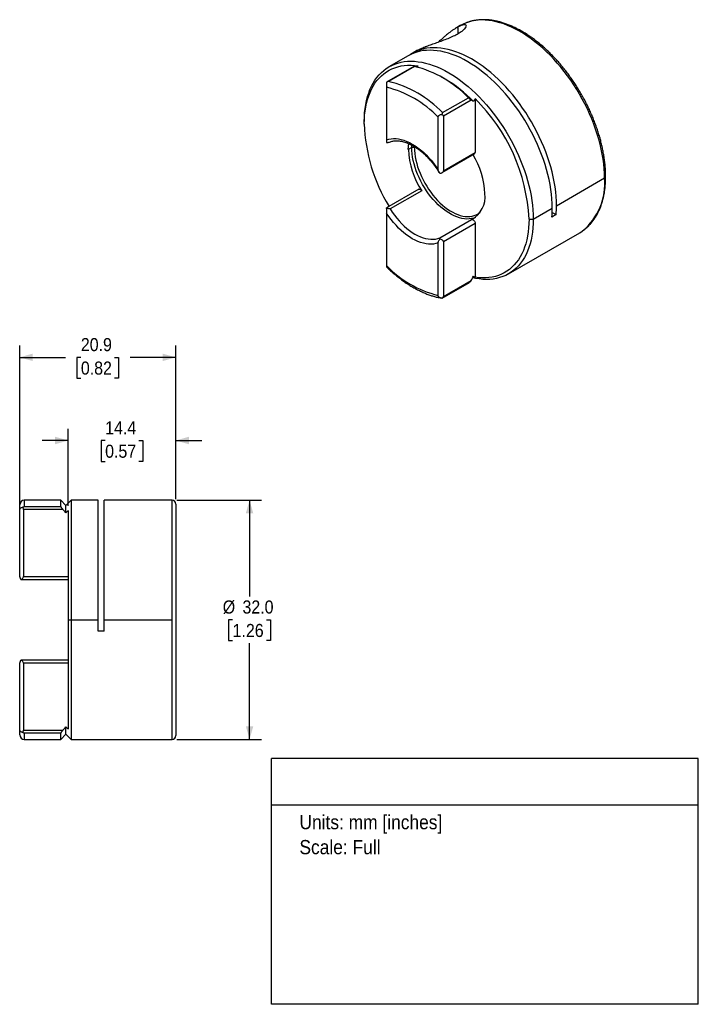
# Model space of a CAD drawing. Header units: millimetres. Extents: x 3 to 216, y 0 to 136.
# Tile 2 of 2: x 125 to 216, y 0 to 132. Entities that reach past the tile are written whole.
import ezdxf
from ezdxf.enums import TextEntityAlignment as Align

# ---------------------------------------------------------------- set-up
doc = ezdxf.new("R2010")
doc.units = ezdxf.units.MM
doc.header["$LTSCALE"] = 0.5
doc.linetypes.add('SLD-Solid', pattern=[0])
doc.layers.add('DIMENSIONS', color=140, linetype='SLD-Solid', lineweight=25)
doc.layers.add('TEXT', color=140, linetype='SLD-Solid', lineweight=25)
doc.layers.add('SLD-DEFPOINTS', color=7, linetype='Continuous', plot=False)
doc.layers.get('SLD-DEFPOINTS').off()
doc.styles.add('SLDTEXTSTYLE0', font='GOTHIC.TTF', dxfattribs={"width": 0.913})
doc.dimstyles.new('SLDDIMSTYLE1', dxfattribs={"dimtxt": 1.75, "dimasz": 1.75, "dimexe": 0, "dimexo": 0.0625, "dimgap": 0.4375, "dimtad": 0, "dimtih": 1, "dimtoh": 1, "dimdec": 1, "dimrnd": 1e-09, "dimzin": 4, "dimdsep": 46, "dimtxsty": 'SLDTEXTSTYLE0', "dimsah": 1, "dimcen": 0.09, "dimadec": 0, "dimazin": 1, "dimtfac": 1, "dimtdec": 1, "dimtofl": 0, "dimtmove": 0, "dimatfit": 3, "dimfxl": 0, "dimfrac": 2, "dimtolj": 1, "dimtzin": 12, "dimarcsym": 0})
doc.dimstyles.new('SLDDIMSTYLE2', dxfattribs={"dimtxt": 1.75, "dimasz": 1.75, "dimexe": 0, "dimexo": 0.0625, "dimgap": 0.4375, "dimtad": 0, "dimtih": 1, "dimtoh": 1, "dimdec": 1, "dimrnd": 1e-09, "dimzin": 12, "dimdsep": 46, "dimtxsty": 'SLDTEXTSTYLE0', "dimsah": 1, "dimcen": 0.09, "dimadec": 0, "dimazin": 3, "dimtfac": 1, "dimtdec": 1, "dimtmove": 0, "dimatfit": 0, "dimfxl": 0, "dimfrac": 2, "dimtolj": 1, "dimtzin": 12, "dimarcsym": 0})
doc.dimstyles.new('SLDDIMSTYLE3', dxfattribs={"dimtxt": 1.75, "dimasz": 1.75, "dimexe": 0, "dimexo": 0.0625, "dimgap": 0.4375, "dimtad": 0, "dimtih": 1, "dimtoh": 1, "dimdec": 1, "dimrnd": 1e-09, "dimzin": 12, "dimdsep": 46, "dimtxsty": 'SLDTEXTSTYLE0', "dimsah": 1, "dimcen": 0.09, "dimadec": 0, "dimazin": 3, "dimtfac": 1, "dimtdec": 1, "dimtofl": 0, "dimtmove": 0, "dimatfit": 3, "dimfxl": 0, "dimfrac": 2, "dimtolj": 1, "dimtzin": 12, "dimarcsym": 0})

# ---------------------------------------------------------------- blocks, each defined once
blk = doc.blocks.new('SW_NOTE_0')
at = {"layer": 'TEXT', "color": 0, "insert": (0, 2.43), "char_height": 1.905, "attachment_point": 1, "style": 'SLDTEXTSTYLE0'}
blk.add_mtext('Units: mm [inches]', dxfattribs=at)
blk = doc.blocks.new('SW_NOTE_0_1')
at = {"layer": 'TEXT', "color": 0, "insert": (0, 2.43), "char_height": 1.905, "attachment_point": 1, "style": 'SLDTEXTSTYLE0'}
blk.add_mtext('Scale: Full', dxfattribs=at)
blk = doc.blocks.new('Block1')
at = {"layer": 'TEXT'}
for p, q in [((215.9, 32.88), (158.75, 32.88)), ((158.75, 0), (158.75, 32.88)), ((215.9, 0), (215.9, 32.88)), ((158.75, 26.7), (215.9, 26.7)), ((215.9, 0), (158.75, 0))]:
    blk.add_line(p, q, dxfattribs=at)
at = {"layer": 'TEXT', "color": 140}
for name, p in [('SW_NOTE_0', (162.49, 22.9)), ('SW_NOTE_0_1', (162.49, 19.56))]:
    blk.add_blockref(name, p, dxfattribs=at)
at = {"layer": 'TEXT', "color": 140, "style": 'SLDTEXTSTYLE0', "width": 0.913, "flags": 2}
for tag, height, p in [('AUTOATTR0', 2.12, (179.45, 28.35)), ('AUTOATTR1_0', 2.38, (166.91, 14.94)), ('AUTOATTR1_1', 2.38, (164.9, 11.86)), ('AUTOATTR1_2', 2.38, (167.63, 8.78))]:
    blk.add_attdef(tag, text='', height=height, dxfattribs=at).set_placement(p, align=Align.BOTTOM_LEFT)
blk = doc.blocks.new('_D_1')
at = {"layer": 'DIMENSIONS'}
for p, q in [((146.06, 67.46), (157.39, 67.46)), ((155.81, 67.46), (155.81, 54.59)), ((153.54, 51.46), (153.01, 51.46)), ((153.01, 51.46), (153.01, 48.68)), ((158.07, 51.46), (158.6, 51.46)), ((158.6, 51.46), (158.6, 48.68)), ((153.01, 48.68), (153.54, 48.68)), ((155.81, 35.46), (155.81, 48.32)), ((158.6, 48.68), (158.07, 48.68)), ((146.06, 35.46), (157.39, 35.46))]:
    blk.add_line(p, q, dxfattribs=at)
for points in [[(155.81, 67.46), (155.31, 65.71), (156.31, 65.71)], [(155.81, 35.46), (156.31, 37.21), (155.31, 37.21)]]:
    blk.add_solid(points, dxfattribs=at)
at = {"layer": 'DIMENSIONS', "char_height": 1.75, "attachment_point": 1, "style": 'SLDTEXTSTYLE0'}
for s, insert in [('%%c', (152.22, 54.05)), ('32.0', (154.86, 54.05)), ('1.26', (153.54, 50.91))]:
    blk.add_mtext(s, dxfattribs=dict(at, insert=insert))
blk = doc.blocks.new('_D_2')
at = {"layer": 'DIMENSIONS'}
for p, q in [((131.53, 66.73), (131.53, 77.04)), ((145.93, 67.59), (145.93, 77.04)), ((131.53, 75.46), (128.03, 75.46)), ((136.47, 75.44), (135.93, 75.44)), ((135.93, 75.44), (135.93, 72.66)), ((140.99, 75.44), (141.53, 75.44)), ((141.53, 75.44), (141.53, 72.66)), ((145.93, 75.46), (149.43, 75.46)), ((135.93, 72.66), (136.47, 72.66)), ((141.53, 72.66), (140.99, 72.66))]:
    blk.add_line(p, q, dxfattribs=at)
for points in [[(131.53, 75.46), (129.78, 75.96), (129.78, 74.96)], [(145.93, 75.46), (147.68, 74.96), (147.68, 75.96)]]:
    blk.add_solid(points, dxfattribs=at)
at = {"layer": 'DIMENSIONS', "char_height": 1.75, "attachment_point": 1, "style": 'SLDTEXTSTYLE0'}
for s, insert in [('14.4', (136.47, 78.03)), ('0.57', (136.47, 74.9))]:
    blk.add_mtext(s, dxfattribs=dict(at, insert=insert))
blk = doc.blocks.new('_D_3')
at = {"layer": 'DIMENSIONS'}
for p, q in [((125.03, 66.7), (125.03, 88.18)), ((145.93, 67.59), (145.93, 88.18)), ((125.03, 86.59), (131.15, 86.59)), ((133.22, 86.58), (132.68, 86.58)), ((132.68, 86.58), (132.68, 83.8)), ((137.74, 86.58), (138.28, 86.58)), ((138.28, 86.58), (138.28, 83.8)), ((145.93, 86.59), (139.81, 86.59)), ((132.68, 83.8), (133.22, 83.8)), ((138.28, 83.8), (137.74, 83.8))]:
    blk.add_line(p, q, dxfattribs=at)
for points in [[(125.03, 86.59), (126.78, 86.09), (126.78, 87.09)], [(145.93, 86.59), (144.18, 87.09), (144.18, 86.09)]]:
    blk.add_solid(points, dxfattribs=at)
at = {"layer": 'DIMENSIONS', "char_height": 1.75, "attachment_point": 1, "style": 'SLDTEXTSTYLE0'}
for s, insert in [('20.9', (133.22, 89.17)), ('0.82', (133.22, 86.03))]:
    blk.add_mtext(s, dxfattribs=dict(at, insert=insert))

msp = doc.modelspace()

# ---------------------------------------------------------------- linework, layer by layer
for p, q in [((184.03, 130.99), (183.53, 130.7)), ((183.76, 129.94), (183.76, 130.82)), ((177.03, 126.95), (174.48, 125.48)), ((178.32, 127.69), (177.6, 127.27)), ((178.32, 127.69), (178.52, 127.8)), ((177.8, 125.52), (174.15, 123.41)), ((177.88, 125.51), (174.41, 123.51)), ((181.99, 123.83), (181.5, 124.11)), ((174.15, 122.72), (174.15, 115.71)), ((181.64, 119.34), (185.11, 121.34)), ((185.49, 121.03), (181.77, 118.88)), ((186.01, 121.21), (186.01, 114)), ((181.06, 111.72), (181.06, 118.73)), ((181.77, 118.88), (181.77, 111.55)), ((171.17, 117.82), (171.17, 118.15)), ((177.53, 114.68), (177.07, 114.42)), ((177.53, 114.68), (177.54, 114.99)), ((177.89, 114.68), (177.53, 114.68)), ((177.89, 114.79), (177.89, 114.68)), ((177.98, 114.74), (177.89, 114.68)), ((181.6, 111.31), (185.93, 113.81)), ((181.77, 111.55), (186.01, 114)), ((196.91, 106.88), (203.34, 110.6)), ((178.48, 109.1), (174.15, 106.6)), ((178.86, 108.89), (174.62, 106.45)), ((174.15, 105.88), (174.15, 98.87)), ((193.8, 105.09), (196.34, 106.56)), ((196.86, 105.69), (196.29, 105.36)), ((196.33, 105.99), (196.86, 105.69)), ((181.3, 102.59), (185.54, 105.04)), ((186.01, 104.52), (181.77, 102.07)), ((186.01, 104.52), (186.01, 97.3)), ((193.23, 105.09), (193.8, 105.09)), ((190.48, 97.76), (200.03, 103.27)), ((181.06, 94.88), (181.06, 101.9)), ((181.77, 102.07), (181.77, 94.74)), ((181.6, 94.51), (185.25, 96.62)), ((181.77, 94.74), (185.49, 96.89)), ((130.53, 67.46), (125.63, 67.46)), ((125.63, 67.46), (125.63, 66.62)), ((131.23, 66.76), (130.53, 67.46)), ((130.53, 66.62), (130.53, 67.46)), ((131.93, 67.46), (131.23, 66.76)), ((135.53, 67.46), (131.93, 67.46)), ((131.93, 67.46), (131.93, 51.46)), ((135.53, 51.46), (135.53, 67.46)), ((145.43, 67.46), (136.33, 67.46)), ((136.33, 51.46), (136.33, 67.46)), ((145.43, 51.46), (145.43, 67.46)), ((125.03, 66.06), (125.03, 66.86)), ((125.03, 57.47), (125.03, 66.06)), ((130.8, 66.24), (125.53, 66.24)), ((125.53, 66.24), (125.53, 57.26)), ((125.63, 66.62), (130.53, 66.62)), ((131.23, 65.78), (131.23, 66.76)), ((131.53, 66.1), (131.53, 51.46)), ((145.93, 66.96), (145.93, 35.96)), ((125.23, 56.87), (125.18, 56.86)), ((125.23, 56.86), (131.53, 56.86)), ((125.53, 57.26), (131.53, 57.26)), ((131.53, 51.46), (131.53, 36.82)), ((131.53, 51.46), (131.93, 51.46)), ((131.93, 51.46), (135.53, 51.46)), ((131.93, 51.46), (131.93, 35.46)), ((135.53, 49.96), (135.53, 51.46)), ((136.33, 49.96), (136.33, 51.46)), ((136.33, 51.46), (145.43, 51.46)), ((145.43, 35.46), (145.43, 51.46)), ((136.33, 49.96), (135.53, 49.96)), ((125.03, 36.85), (125.03, 45.44)), ((125.18, 46.05), (125.23, 46.05)), ((131.53, 46.05), (125.23, 46.05)), ((125.53, 45.65), (125.53, 36.67)), ((131.53, 45.65), (125.53, 45.65)), ((131.23, 36.16), (131.23, 37.14)), ((125.03, 36.06), (125.03, 36.85)), ((125.53, 36.67), (130.8, 36.67)), ((130.53, 36.3), (125.63, 36.3)), ((125.63, 36.3), (125.63, 35.46)), ((130.53, 35.46), (130.53, 36.3)), ((130.53, 35.46), (131.23, 36.16)), ((131.23, 36.16), (131.93, 35.46)), ((125.63, 35.46), (130.53, 35.46)), ((131.93, 35.46), (145.43, 35.46))]:
    msp.add_line(p, q)
at = {"flags": 128}
for points in [[(184.42, 131.19), (184.32, 131.14), (184.03, 130.99)], [(203.34, 110.6), (203.33, 111.21), (203.29, 111.84), (203.23, 112.48), (203.15, 113.12), (203.04, 113.78), (202.91, 114.44), (202.75, 115.11), (202.57, 115.79), (202.37, 116.46), (202.15, 117.14), (201.9, 117.82), (201.63, 118.49), (201.35, 119.17), (201.04, 119.84), (200.71, 120.5), (200.36, 121.16), (200, 121.8), (199.62, 122.44), (199.22, 123.07), (198.81, 123.68), (198.38, 124.28), (197.94, 124.86), (197.48, 125.43), (197.02, 125.98), (196.54, 126.51), (196.06, 127.02), (195.56, 127.5), (195.06, 127.97), (194.55, 128.41), (194.03, 128.83), (193.52, 129.22), (192.99, 129.59), (192.47, 129.93), (191.94, 130.24), (191.42, 130.53), (190.9, 130.78), (190.37, 131.01), (189.86, 131.21), (189.34, 131.37), (188.84, 131.51), (188.34, 131.61), (187.84, 131.68), (187.36, 131.73), (186.89, 131.74), (186.43, 131.71), (185.98, 131.66), (185.54, 131.58), (185.12, 131.46), (184.71, 131.32), (184.42, 131.19)], [(196.91, 106.88), (196.9, 107.5), (196.86, 108.12), (196.8, 108.76), (196.71, 109.41), (196.61, 110.07), (196.47, 110.73), (196.32, 111.4), (196.14, 112.07), (195.94, 112.75), (195.71, 113.43), (195.47, 114.1), (195.2, 114.78), (194.91, 115.45), (194.6, 116.12), (194.28, 116.78), (193.93, 117.44), (193.56, 118.09), (193.18, 118.73), (192.79, 119.35), (192.37, 119.96), (191.95, 120.56), (191.5, 121.15), (191.05, 121.71), (190.58, 122.26), (190.11, 122.79), (189.62, 123.3), (189.13, 123.79), (188.62, 124.26), (188.11, 124.7), (187.6, 125.12), (187.08, 125.51), (186.56, 125.88), (186.03, 126.22), (185.51, 126.53), (184.98, 126.81), (184.46, 127.07), (183.94, 127.3), (183.42, 127.49), (182.91, 127.66), (182.4, 127.79), (181.9, 127.9), (181.41, 127.97), (180.93, 128.01), (180.45, 128.02), (179.99, 128), (179.54, 127.95), (179.1, 127.86), (178.68, 127.75), (178.27, 127.6), (177.88, 127.43), (177.5, 127.22), (177.32, 127.1)], [(196.34, 106.56), (196.33, 107.17), (196.29, 107.79), (196.23, 108.43), (196.15, 109.07), (196.04, 109.72), (195.91, 110.38), (195.76, 111.05), (195.58, 111.72), (195.38, 112.39), (195.16, 113.07), (194.91, 113.74), (194.65, 114.41), (194.36, 115.08), (194.06, 115.75), (193.73, 116.41), (193.39, 117.06), (193.03, 117.71), (192.65, 118.34), (192.26, 118.97), (191.85, 119.58), (191.42, 120.18), (190.99, 120.76), (190.53, 121.32), (190.07, 121.87), (189.6, 122.4), (189.12, 122.91), (188.62, 123.4), (188.13, 123.87), (187.62, 124.31), (187.11, 124.73), (186.59, 125.13), (186.07, 125.5), (185.55, 125.84), (185.03, 126.15), (184.51, 126.44), (183.99, 126.7), (183.47, 126.93), (182.95, 127.13), (182.44, 127.3), (181.93, 127.44), (181.43, 127.55), (180.94, 127.63), (180.46, 127.68), (179.99, 127.7), (179.52, 127.68), (179.07, 127.64), (178.64, 127.56), (178.21, 127.45), (177.8, 127.31), (177.41, 127.14), (177.03, 126.95)], [(171.17, 118.15), (171.18, 118.75), (171.22, 119.33), (171.28, 119.89), (171.36, 120.44), (171.47, 120.97), (171.6, 121.48), (171.76, 121.96), (171.93, 122.43), (172.13, 122.87), (172.36, 123.29), (172.6, 123.68), (172.86, 124.05), (173.15, 124.39), (173.46, 124.7), (173.78, 124.99), (174.12, 125.25), (174.48, 125.48), (174.86, 125.67), (175.26, 125.84), (175.67, 125.98), (176.09, 126.09), (176.53, 126.17), (176.98, 126.21), (177.44, 126.23), (177.91, 126.21), (178.4, 126.16), (178.89, 126.08), (179.39, 125.97), (179.89, 125.83), (180.41, 125.66), (180.92, 125.46), (181.44, 125.23), (181.96, 124.97), (182.48, 124.68), (183.01, 124.37), (183.53, 124.03), (184.05, 123.66), (184.56, 123.26), (185.07, 122.84), (185.58, 122.4), (186.08, 121.93), (186.57, 121.44), (187.05, 120.93), (187.53, 120.4), (187.99, 119.86), (188.44, 119.29), (188.88, 118.71), (189.3, 118.11), (189.71, 117.5), (190.11, 116.87), (190.48, 116.24), (190.84, 115.59), (191.19, 114.94), (191.51, 114.28), (191.82, 113.61), (192.1, 112.94), (192.37, 112.27), (192.61, 111.6), (192.83, 110.92), (193.03, 110.25), (193.21, 109.58), (193.37, 108.91), (193.5, 108.25), (193.61, 107.6), (193.69, 106.96), (193.75, 106.32), (193.79, 105.7), (193.8, 105.09)], [(171.17, 117.82), (171.18, 118.41), (171.22, 118.99), (171.28, 119.55), (171.36, 120.09), (171.47, 120.61), (171.6, 121.11), (171.76, 121.59), (171.94, 122.05), (172.14, 122.48), (172.36, 122.89), (172.6, 123.28), (172.87, 123.64), (173.15, 123.97), (173.46, 124.27), (173.78, 124.55), (174.13, 124.8), (174.49, 125.02), (174.87, 125.21), (175.26, 125.36), (175.67, 125.49), (176.09, 125.59), (176.53, 125.66), (176.98, 125.69), (177.44, 125.7), (177.91, 125.67), (178.39, 125.61)], [(174.15, 115.71), (174.45, 115.8), (174.76, 115.85), (175.09, 115.88), (175.42, 115.87), (175.77, 115.82), (176.13, 115.75), (176.49, 115.64), (176.86, 115.5), (177.23, 115.33), (177.6, 115.13), (177.98, 114.9), (178.35, 114.64), (178.72, 114.36), (179.08, 114.04), (179.44, 113.71), (179.79, 113.35), (180.12, 112.97), (180.45, 112.57), (180.76, 112.15), (181.06, 111.72)], [(177.07, 114.42), (177.09, 114.83), (177.12, 115.2)], [(186.05, 105.32), (185.82, 105.23), (185.53, 105.16), (185.22, 105.12), (184.91, 105.1), (184.58, 105.12), (184.24, 105.18), (183.9, 105.26), (183.55, 105.38), (183.2, 105.52), (182.84, 105.7), (182.48, 105.91), (182.12, 106.14), (181.77, 106.41), (181.42, 106.69), (181.08, 107.01), (180.74, 107.34), (180.41, 107.7), (180.1, 108.07), (179.79, 108.47), (179.5, 108.88), (179.23, 109.3), (178.97, 109.74), (178.73, 110.18), (178.51, 110.64), (178.31, 111.09), (178.13, 111.56), (177.98, 112.02), (177.84, 112.48), (177.73, 112.93), (177.65, 113.39), (177.58, 113.83), (177.55, 114.26), (177.53, 114.68)], [(177.89, 114.68), (177.9, 114.28), (177.94, 113.86), (178, 113.43), (178.08, 113), (178.19, 112.55), (178.32, 112.11), (178.47, 111.66), (178.64, 111.22), (178.83, 110.78), (179.05, 110.34), (179.28, 109.91), (179.53, 109.49), (179.79, 109.08), (180.07, 108.68), (180.36, 108.3), (180.67, 107.94), (180.98, 107.59), (181.31, 107.27), (181.64, 106.97), (181.98, 106.69), (182.32, 106.44), (182.66, 106.21), (183.01, 106.01), (183.35, 105.84), (183.7, 105.7), (184.03, 105.59), (184.37, 105.5), (184.69, 105.45), (185.01, 105.43), (185.31, 105.45), (185.61, 105.49), (185.88, 105.56), (186.15, 105.66), (186.4, 105.8), (186.63, 105.96), (186.7, 106.02)], [(178.48, 109.1), (178.49, 109.11), (178.56, 109.12), (178.64, 109.1), (178.72, 109.05), (178.79, 108.98), (178.86, 108.89)], [(181.06, 101.9), (180.76, 101.81), (180.45, 101.75), (180.12, 101.73), (179.79, 101.74), (179.44, 101.78), (179.08, 101.86), (178.72, 101.96), (178.35, 102.1), (177.98, 102.27), (177.6, 102.47), (177.23, 102.71), (176.86, 102.96), (176.49, 103.25), (176.13, 103.56), (175.77, 103.9), (175.42, 104.26), (175.09, 104.64), (174.76, 105.04), (174.45, 105.45), (174.15, 105.88)], [(174.62, 106.45), (174.9, 106.02), (175.2, 105.61), (175.52, 105.21), (175.84, 104.84), (176.18, 104.48), (176.52, 104.15), (176.88, 103.85), (177.23, 103.57), (177.59, 103.31), (177.96, 103.09), (178.32, 102.89), (178.68, 102.73), (179.04, 102.6), (179.39, 102.5), (179.74, 102.43), (180.08, 102.39), (180.4, 102.39), (180.72, 102.42), (181.01, 102.49), (181.3, 102.59)], [(185.54, 105.04), (185.61, 105.05), (185.69, 105.03), (185.77, 104.98), (185.84, 104.91), (185.91, 104.82), (185.96, 104.72), (186, 104.62), (186.01, 104.52)], [(193.8, 105.09), (193.79, 104.49), (193.75, 103.91), (193.69, 103.35), (193.61, 102.8), (193.5, 102.27), (193.37, 101.76), (193.21, 101.28), (193.03, 100.81), (192.83, 100.37), (192.61, 99.95), (192.37, 99.56), (192.1, 99.19), (191.82, 98.85), (191.51, 98.53), (191.19, 98.25), (190.84, 97.99), (190.48, 97.76), (190.11, 97.56), (189.71, 97.4), (189.3, 97.26), (188.88, 97.15), (188.44, 97.07), (187.99, 97.03), (187.53, 97.01), (187.05, 97.03), (186.57, 97.08), (186.08, 97.16), (185.69, 97.24)], [(193.23, 105.09), (193.22, 104.5), (193.18, 103.92), (193.12, 103.37), (193.04, 102.83), (192.93, 102.31), (192.8, 101.8), (192.64, 101.32), (192.47, 100.87), (192.27, 100.43), (192.04, 100.02), (191.8, 99.64), (191.53, 99.28), (191.25, 98.95), (190.94, 98.64), (190.62, 98.36), (190.27, 98.12), (189.91, 97.9), (189.54, 97.71), (189.14, 97.55), (188.73, 97.42), (188.31, 97.32), (187.87, 97.26), (187.42, 97.22), (186.96, 97.22), (186.49, 97.24), (186.01, 97.3)], [(200.03, 103.27), (200.36, 103.48), (200.39, 103.5)]]:
    msp.add_lwpolyline(points, dxfattribs=at)
for centre, radius, start, end in [((174.35, 111.05), 14.89, 43.7204, 76.285), ((170.75, 108.86), 14.28, 43.7792, 76.2262), ((170.88, 109.05), 14.89, 43.7204, 76.285), ((172.73, 108.15), 18.21, 44.142, 59.4302), ((168.91, 103.88), 24.35, 2.8556, 45.4042), ((193.84, 118.64), 22.69, 182.0587, 211.4583), ((187.76, 114.82), 10.69, 182.1808, 213.6668), ((176.73, 108.1), 10.6, 2.1193, 31.8797), ((185.81, 113.98), 0.198, 305.1235, 6.1887), ((195.08, 109.88), 8.3, 309.8035, 4.9928), ((183.87, 108.09), 3.48, 298.6722, 6.719), ((182.87, 106.87), 14.04, 355.1702, 0.0586), ((182.31, 106.54), 14.04, 355.1702, 0.0586), ((184.46, 108.75), 14.28, 223.7792, 256.2262), ((125.63, 66.86), 0.6, 90, 180), ((145.43, 66.96), 0.5, 360, 90), ((125.63, 36.06), 0.6, 180, 270), ((145.43, 35.96), 0.5, 270, 0)]:
    msp.add_arc(centre, radius, start, end)
for points, knots in [([(178.52, 127.8), (178.57, 127.82), (178.65, 127.87), (178.79, 127.93), (178.93, 127.99), (179.08, 128.06), (179.23, 128.12), (179.38, 128.18), (179.68, 128.3), (180.17, 128.47), (180.88, 128.72), (181.63, 128.99), (182.4, 129.28), (183.13, 129.6), (183.77, 129.94), (184.29, 130.27), (184.64, 130.58), (184.83, 130.83), (184.86, 131.02), (184.74, 131.11), (184.54, 131.11), (184.33, 131.06), (184.16, 131.01), (183.97, 130.93), (183.83, 130.86), (183.76, 130.82)], [0, 0, 0, 0, 0.018918, 0.037464, 0.055641, 0.073457, 0.090916, 0.108025, 0.124791, 0.188645, 0.249642, 0.312483, 0.374334, 0.436732, 0.499152, 0.561626, 0.624085, 0.686212, 0.749329, 0.810448, 0.874429, 0.904169, 0.934988, 0.966921, 1, 1, 1, 1]), ([(183.76, 130.82), (183.71, 130.8), (183.62, 130.75), (183.48, 130.67), (183.33, 130.58), (183.17, 130.47), (183, 130.36), (182.81, 130.23), (182.64, 130.1), (182.46, 129.97), (182.29, 129.83), (182.11, 129.68), (181.92, 129.52), (181.73, 129.36), (181.54, 129.19), (181.36, 129.02), (181.22, 128.89), (181.14, 128.82), (181.13, 128.81)], [0, 0, 0, 0, 0.058105, 0.118712, 0.181834, 0.247483, 0.315669, 0.386401, 0.459687, 0.51721, 0.581503, 0.652567, 0.723431, 0.789024, 0.854627, 0.920241, 0.991564, 1, 1, 1, 1]), ([(200.41, 103.52), (200.5, 103.58), (200.7, 103.72), (201, 103.97), (201.3, 104.27), (201.59, 104.59), (201.86, 104.93), (202.11, 105.3), (202.34, 105.69), (202.55, 106.1), (202.75, 106.54), (202.91, 106.99), (203.06, 107.47), (203.19, 107.96), (203.3, 108.47), (203.38, 109), (203.44, 109.54), (203.48, 110.1), (203.49, 110.68), (203.49, 111.26), (203.46, 111.85), (203.41, 112.46), (203.34, 113.07), (203.24, 113.69), (203.12, 114.32), (202.99, 114.95), (202.83, 115.59), (202.65, 116.23), (202.45, 116.87), (202.23, 117.51), (201.99, 118.15), (201.74, 118.79), (201.46, 119.43), (201.17, 120.06), (200.86, 120.68), (200.53, 121.3), (200.18, 121.91), (199.83, 122.51), (199.45, 123.1), (199.06, 123.68), (198.66, 124.25), (198.25, 124.8), (197.82, 125.34), (197.38, 125.87), (196.94, 126.37), (196.48, 126.86), (196.01, 127.34), (195.54, 127.79), (195.06, 128.22), (194.57, 128.63), (194.08, 129.02), (193.59, 129.38), (193.09, 129.72), (192.59, 130.04), (192.08, 130.34), (191.58, 130.6), (191.08, 130.85), (190.57, 131.06), (190.07, 131.25), (189.58, 131.41), (189.08, 131.54), (188.6, 131.65), (188.12, 131.72), (187.64, 131.77), (187.18, 131.78), (186.72, 131.77), (186.28, 131.73), (185.85, 131.66), (185.42, 131.57), (185.02, 131.44), (184.69, 131.32), (184.51, 131.23), (184.45, 131.2)], [0, 0, 0, 0, 0.010916, 0.024995, 0.039096, 0.053229, 0.067404, 0.081625, 0.095897, 0.110218, 0.124585, 0.138994, 0.153438, 0.167911, 0.182407, 0.196921, 0.211446, 0.225979, 0.240515, 0.255053, 0.269589, 0.284122, 0.298651, 0.313176, 0.327696, 0.342212, 0.356722, 0.371228, 0.38573, 0.400228, 0.414722, 0.429213, 0.443702, 0.458189, 0.472674, 0.487158, 0.501641, 0.516125, 0.530609, 0.545093, 0.559579, 0.574067, 0.588558, 0.603051, 0.617547, 0.632048, 0.646553, 0.661062, 0.675577, 0.690098, 0.704624, 0.719155, 0.733693, 0.748236, 0.762783, 0.777335, 0.791889, 0.806442, 0.820991, 0.835534, 0.850064, 0.864576, 0.879065, 0.893524, 0.907945, 0.922323, 0.936652, 0.950929, 0.965155, 0.979333, 0.993467, 1, 1, 1, 1]), ([(177.8, 125.51), (177.8, 125.52), (177.81, 125.52), (177.83, 125.52), (177.86, 125.52), (177.88, 125.51)], [0, 0, 0, 0, 0.242959, 0.629886, 1, 1, 1, 1]), ([(174.41, 123.51), (174.38, 123.51), (174.33, 123.49), (174.26, 123.46), (174.2, 123.44), (174.17, 123.42), (174.15, 123.41)], [0, 0, 0, 0, 0.315424, 0.587223, 0.815399, 1, 1, 1, 1]), ([(174.15, 123.41), (174.15, 123.39), (174.15, 123.35), (174.15, 123.29), (174.15, 123.23), (174.15, 123.16), (174.15, 123.08), (174.15, 122.97), (174.15, 122.84), (174.15, 122.76), (174.15, 122.72)], [0, 0, 0, 0, 0.114456, 0.221268, 0.320853, 0.413724, 0.500508, 0.670578, 0.834115, 1, 1, 1, 1]), ([(185.11, 121.34), (185.12, 121.33), (185.14, 121.31), (185.18, 121.28), (185.22, 121.24), (185.27, 121.2), (185.34, 121.14), (185.42, 121.08), (185.47, 121.05), (185.49, 121.03)], [0, 0, 0, 0, 0.081236, 0.163968, 0.250284, 0.373764, 0.501165, 0.74098, 1, 1, 1, 1]), ([(181.06, 118.73), (181.06, 118.75), (181.06, 118.79), (181.08, 118.84), (181.1, 118.89), (181.14, 118.94), (181.18, 118.98), (181.26, 119.03), (181.4, 119.09), (181.53, 119.1), (181.6, 119.11)], [0, 0, 0, 0, 0.084076, 0.166503, 0.248347, 0.330722, 0.414747, 0.501502, 0.729032, 1, 1, 1, 1]), ([(181.6, 119.11), (181.61, 119.13), (181.62, 119.18), (181.63, 119.26), (181.64, 119.31), (181.64, 119.34)], [0, 0, 0, 0, 0.255835, 0.589154, 1, 1, 1, 1]), ([(181.77, 118.88), (181.77, 118.92), (181.75, 118.96), (181.69, 119.04), (181.65, 119.08), (181.6, 119.11)], [0, 0, 0, 0, 0.5, 0.5, 1, 1, 1, 1]), ([(174.15, 115.71), (174.15, 115.69), (174.15, 115.65), (174.15, 115.6), (174.15, 115.54), (174.15, 115.48), (174.15, 115.4), (174.15, 115.36), (174.15, 115.34)], [0, 0, 0, 0, 0.109465, 0.229319, 0.359966, 0.50167, 0.731324, 1, 1, 1, 1]), ([(174.15, 115.34), (174.23, 115.33), (174.37, 115.33), (174.5, 115.38), (174.56, 115.4)], [0, 0, 0, 0, 0.575576, 1, 1, 1, 1]), ([(174.56, 115.4), (174.63, 115.42), (174.77, 115.48), (175.01, 115.54), (175.28, 115.58), (175.55, 115.59), (175.84, 115.57), (176.13, 115.52), (176.44, 115.45), (176.74, 115.36), (177.06, 115.23), (177.38, 115.09), (177.7, 114.91), (178.02, 114.71), (178.35, 114.49), (178.67, 114.25), (178.99, 113.98), (179.31, 113.69), (179.62, 113.38), (179.93, 113.05), (180.22, 112.7), (180.51, 112.34), (180.78, 111.97), (181.01, 111.63), (181.14, 111.42), (181.19, 111.34)], [0, 0, 0, 0, 0.04046, 0.087733, 0.134305, 0.180125, 0.225285, 0.269933, 0.314217, 0.358264, 0.402169, 0.446003, 0.489815, 0.533629, 0.577469, 0.621347, 0.665272, 0.709245, 0.753265, 0.797329, 0.841431, 0.885567, 0.92973, 0.973913, 1, 1, 1, 1]), ([(181.28, 111.22), (181.25, 111.25), (181.22, 111.3), (181.17, 111.38), (181.12, 111.47), (181.09, 111.55), (181.06, 111.64), (181.06, 111.7), (181.06, 111.72)], [0, 0, 0, 0, 0.18394, 0.350504, 0.499651, 0.685591, 0.852113, 1, 1, 1, 1]), ([(181.28, 111.22), (181.4, 111.23), (181.53, 111.27), (181.67, 111.36), (181.71, 111.4), (181.76, 111.47), (181.77, 111.51), (181.77, 111.55)], [0, 0, 0, 0, 0.5, 0.5, 0.75, 0.75, 1, 1, 1, 1]), ([(174.15, 106.51), (174.15, 106.54), (174.15, 106.59), (174.15, 106.59), (174.15, 106.59)], [0, 0, 0, 0, 0.623401, 1, 1, 1, 1]), ([(174.15, 106.51), (174.15, 106.47), (174.15, 106.39), (174.15, 106.28), (174.15, 106.18), (174.15, 106.07), (174.15, 105.97), (174.15, 105.91), (174.15, 105.88)], [0, 0, 0, 0, 0.18394, 0.350504, 0.499651, 0.685591, 0.852113, 1, 1, 1, 1]), ([(174.62, 106.45), (174.59, 106.45), (174.53, 106.47), (174.46, 106.48), (174.37, 106.5), (174.27, 106.51), (174.19, 106.51), (174.15, 106.51)], [0, 0, 0, 0, 0.210122, 0.376755, 0.499877, 0.766106, 1, 1, 1, 1]), ([(181.06, 101.9), (181.06, 101.92), (181.06, 101.96), (181.08, 102.02), (181.1, 102.09), (181.13, 102.17), (181.19, 102.28), (181.25, 102.35), (181.28, 102.39)], [0, 0, 0, 0, 0.109465, 0.229319, 0.359966, 0.50167, 0.731324, 1, 1, 1, 1]), ([(181.28, 102.39), (181.27, 102.41), (181.27, 102.44), (181.27, 102.48), (181.27, 102.52), (181.28, 102.56), (181.29, 102.58), (181.3, 102.59)], [0, 0, 0, 0, 0.152505, 0.319056, 0.500052, 0.700888, 1, 1, 1, 1]), ([(181.77, 102.07), (181.77, 102.11), (181.76, 102.14), (181.71, 102.22), (181.67, 102.26), (181.53, 102.35), (181.4, 102.39), (181.28, 102.39)], [0, 0, 0, 0, 0.25, 0.25, 0.5, 0.5, 1, 1, 1, 1]), ([(174.15, 98.87), (174.15, 98.85), (174.15, 98.8), (174.15, 98.74), (174.15, 98.7), (174.15, 98.69), (174.15, 98.69), (174.15, 98.69)], [0, 0, 0, 0, 0.241663, 0.478452, 0.717546, 0.966166, 1, 1, 1, 1]), ([(174.15, 98.69), (174.17, 98.67), (174.35, 98.49), (174.7, 98.18), (175.18, 97.76), (175.67, 97.36), (176.16, 96.98), (176.66, 96.62), (177.16, 96.29), (177.67, 95.98), (178.17, 95.7), (178.68, 95.45), (179.18, 95.22), (179.69, 95.01), (180.19, 94.84), (180.69, 94.69), (181.11, 94.59), (181.37, 94.54), (181.46, 94.52)], [0, 0, 0, 0, 0.010169, 0.077901, 0.145665, 0.213459, 0.281286, 0.349145, 0.417035, 0.484954, 0.552897, 0.620856, 0.688821, 0.756774, 0.824696, 0.892563, 0.960347, 1, 1, 1, 1]), ([(185.49, 96.89), (185.47, 96.85), (185.42, 96.76), (185.33, 96.67), (185.27, 96.63), (185.25, 96.62)], [0, 0, 0, 0, 0.387596, 0.746512, 1, 1, 1, 1]), ([(181.6, 94.51), (181.57, 94.51), (181.51, 94.51), (181.43, 94.53), (181.35, 94.55), (181.29, 94.57), (181.21, 94.61), (181.13, 94.68), (181.07, 94.78), (181.06, 94.85), (181.06, 94.88)], [0, 0, 0, 0, 0.114456, 0.221268, 0.320853, 0.413724, 0.500508, 0.670578, 0.834115, 1, 1, 1, 1]), ([(181.6, 94.51), (181.65, 94.54), (181.69, 94.57), (181.75, 94.65), (181.77, 94.7), (181.77, 94.74)], [0, 0, 0, 0, 0.5, 0.5, 1, 1, 1, 1]), ([(125.03, 66.06), (125.03, 66.08), (125.03, 66.13), (125.04, 66.19), (125.06, 66.25), (125.08, 66.31), (125.11, 66.36), (125.17, 66.43), (125.27, 66.5), (125.36, 66.51), (125.41, 66.52)], [0, 0, 0, 0, 0.084076, 0.166503, 0.248347, 0.330722, 0.414747, 0.501502, 0.729032, 1, 1, 1, 1]), ([(125.41, 66.52), (125.43, 66.53), (125.47, 66.56), (125.54, 66.59), (125.6, 66.61), (125.63, 66.62)], [0, 0, 0, 0, 0.255835, 0.589154, 1, 1, 1, 1]), ([(125.53, 66.24), (125.53, 66.29), (125.52, 66.34), (125.48, 66.44), (125.45, 66.49), (125.41, 66.52)], [0, 0, 0, 0, 0.5, 0.5, 1, 1, 1, 1]), ([(130.53, 66.62), (130.53, 66.61), (130.53, 66.6), (130.54, 66.58), (130.56, 66.55), (130.58, 66.5), (130.63, 66.44), (130.7, 66.35), (130.76, 66.28), (130.8, 66.24)], [0, 0, 0, 0, 0.081236, 0.163968, 0.250284, 0.373764, 0.501165, 0.74098, 1, 1, 1, 1]), ([(125.18, 56.86), (125.17, 56.9), (125.14, 56.96), (125.1, 57.06), (125.07, 57.16), (125.05, 57.26), (125.03, 57.37), (125.03, 57.44), (125.03, 57.47)], [0, 0, 0, 0, 0.18394, 0.350504, 0.499651, 0.685591, 0.852113, 1, 1, 1, 1]), ([(125.18, 56.86), (125.27, 56.87), (125.36, 56.92), (125.46, 57.03), (125.49, 57.08), (125.52, 57.17), (125.53, 57.22), (125.53, 57.26)], [0, 0, 0, 0, 0.5, 0.5, 0.75, 0.75, 1, 1, 1, 1]), ([(125.03, 45.44), (125.03, 45.46), (125.03, 45.51), (125.04, 45.59), (125.06, 45.67), (125.08, 45.78), (125.12, 45.91), (125.16, 46), (125.18, 46.05)], [0, 0, 0, 0, 0.109465, 0.229319, 0.359966, 0.50167, 0.731324, 1, 1, 1, 1]), ([(125.53, 45.65), (125.53, 45.7), (125.52, 45.74), (125.49, 45.84), (125.46, 45.88), (125.36, 45.99), (125.27, 46.04), (125.18, 46.05)], [0, 0, 0, 0, 0.25, 0.25, 0.5, 0.5, 1, 1, 1, 1]), ([(125.41, 36.39), (125.39, 36.39), (125.35, 36.4), (125.29, 36.42), (125.24, 36.44), (125.19, 36.47), (125.14, 36.52), (125.08, 36.6), (125.04, 36.72), (125.03, 36.81), (125.03, 36.85)], [0, 0, 0, 0, 0.114456, 0.221268, 0.320853, 0.413724, 0.500508, 0.670578, 0.834115, 1, 1, 1, 1]), ([(125.41, 36.39), (125.45, 36.43), (125.48, 36.47), (125.52, 36.57), (125.53, 36.62), (125.53, 36.67)], [0, 0, 0, 0, 0.5, 0.5, 1, 1, 1, 1]), ([(125.63, 36.3), (125.61, 36.3), (125.56, 36.31), (125.5, 36.34), (125.45, 36.37), (125.43, 36.38), (125.41, 36.39)], [0, 0, 0, 0, 0.315424, 0.587223, 0.815399, 1, 1, 1, 1]), ([(130.8, 36.67), (130.78, 36.66), (130.75, 36.62), (130.7, 36.56), (130.65, 36.51), (130.61, 36.46), (130.58, 36.41), (130.55, 36.36), (130.53, 36.32), (130.53, 36.3), (130.53, 36.3)], [0, 0, 0, 0, 0.133009, 0.259458, 0.381087, 0.49986, 0.627146, 0.750456, 0.877999, 1, 1, 1, 1])]:
    msp.add_open_spline(points, degree=3, knots=knots)
for points in [[(178.29, 125.42), (178.32, 125.48), (178.36, 125.54), (178.39, 125.61)], [(185.8, 120.83), (185.69, 120.9), (185.59, 120.96), (185.49, 121.03)], [(186.01, 121.21), (185.94, 121.09), (185.87, 120.96), (185.8, 120.83)], [(185.49, 96.89), (185.59, 97.07), (185.69, 97.26), (185.8, 97.44)], [(185.8, 97.44), (185.87, 97.4), (185.94, 97.35), (186.01, 97.3)], [(131.23, 65.78), (131.09, 65.93), (130.94, 66.08), (130.8, 66.24)], [(131.53, 66.1), (131.43, 65.99), (131.33, 65.88), (131.23, 65.78)], [(130.8, 36.67), (130.94, 36.83), (131.09, 36.98), (131.23, 37.14)], [(131.23, 37.14), (131.33, 37.03), (131.43, 36.92), (131.53, 36.82)]]:
    msp.add_open_spline(points, degree=3)

# ---------------------------------------------------------------- block references
at = {"layer": 'SLD-DEFPOINTS'}
msp.add_blockref('Block1', (0, 0), dxfattribs=at)

# ---------------------------------------------------------------- dimensions: what is measured, and where the dimension line sits
at = {"layer": 'DIMENSIONS'}
for base, p2, dimstyle, picture, middle in [((125.03, 86.59), (125.03, 66.06), 'SLDDIMSTYLE3', '_D_3', (135.48, 86.59)), ((131.53, 75.46), (131.53, 66.1), 'SLDDIMSTYLE2', '_D_2', (138.73, 75.46))]:
    dim = msp.add_linear_dim(base=base, p1=(145.93, 66.96), p2=p2, dimstyle=dimstyle, dxfattribs=at)
    dim.commit()
    dim.dimension.update_dxf_attribs({"geometry": picture, "text_midpoint": middle, "dimtype": 160})
dim = msp.add_linear_dim(base=(155.81, 35.46), p1=(145.43, 67.46), p2=(145.43, 35.46), angle=90, text='%%c<>', dimstyle='SLDDIMSTYLE1', dxfattribs=at)
dim.commit()
dim.dimension.update_dxf_attribs({"geometry": '_D_1', "text_midpoint": (155.81, 51.46), "dimtype": 160})

doc.saveas('drawing.dxf')
